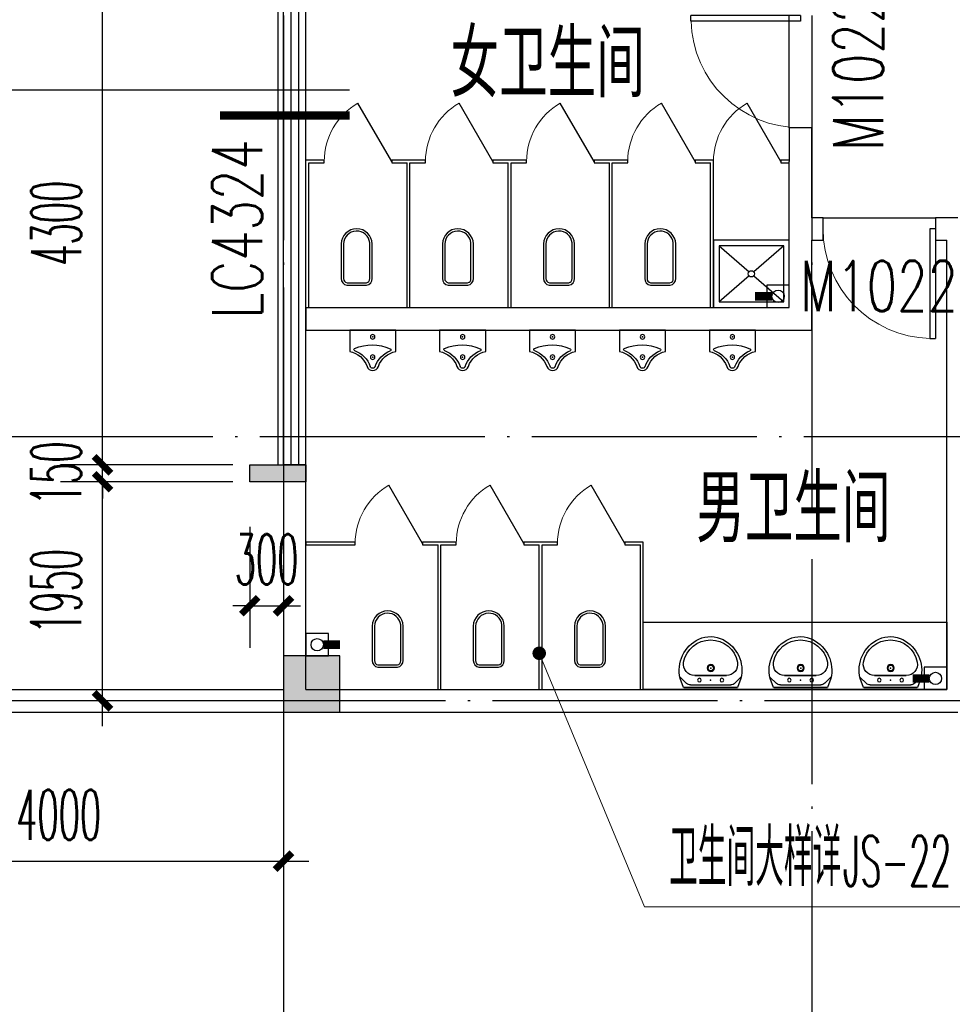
# Model space of a CAD drawing. Extents: x 1779708 to 7299578, y -1121471 to 88434.
# Tile 90 of 256: x 4329120 to 4337417, y -1050643 to -1041882. Entities that reach past the tile are written whole.
import ezdxf

# ---------------------------------------------------------------- set-up
doc = ezdxf.new("R2010")
doc.units = 0
doc.header["$LTSCALE"] = 1000
doc.header["$MEASUREMENT"] = 0
doc.linetypes.add('DASH', pattern=[0.35, 0.25, -0.1])
doc.linetypes.add('DOTE', pattern=[2.42, 2, -0.2, 0.02, -0.2])
doc.layers.get('0').update_dxf_attribs({"linetype": 'CONTINUOUS'})
doc.layers.get('Defpoints').update_dxf_attribs({"linetype": 'CONTINUOUS'})
for name, color, linetype in [('11111111111111111111111111111', 50, 'DASH'), ('DIM_IDEN', 3, 'CONTINUOUS'), ('DIM_污水', 3, 'CONTINUOUS'), ('DOTE', 1, 'DOTE'), ('LATRINE', 6, 'CONTINUOUS'), ('LVTRY', 6, 'CONTINUOUS'), ('P_PS_DIM', 1, 'CONTINUOUS'), ('PIPE-污水', 2, 'CONTINUOUS'), ('PUB_DIM', 3, 'CONTINUOUS'), ('PUB_TEXT', 7, 'CONTINUOUS'), ('SPACE', 7, 'CONTINUOUS'), ('WALL', 255, 'CONTINUOUS'), ('WINDOW', 2, 'CONTINUOUS'), ('WINDOW_TEXT', 7, 'CONTINUOUS'), ('可见线', 6, 'CONTINUOUS'), ('墙柱', 2, 'CONTINUOUS'), ('室外构件', 4, 'CONTINUOUS'), ('栏杆', 6, 'CONTINUOUS'), ('看线', 3, 'CONTINUOUS')]:
    doc.layers.add(name, color=color, linetype=linetype)
doc.layers.add('DIM_ELEV', color=3, linetype='CONTINUOUS', lineweight=13)
doc.styles.add('_TCH_DIM', font='SIMPLEX.shx', dxfattribs={"width": 0.7, "bigfont": 'GBCBIG.shx'})
doc.styles.add('_TCH_DIM_T3', font='SIMPLEX.shx', dxfattribs={"width": 0.494118, "bigfont": 'GBCBIG.shx'})
doc.styles.add('_TCH_SPACE', font='SIMPLEX', dxfattribs={"height": 5, "bigfont": 'GBCBIG'})
doc.styles.add('_TCH_WINDOW', font='SIMPLEX', dxfattribs={"height": 3.5, "bigfont": 'GBCBIG'})
doc.dimstyles.new('_TCH_ARCH&&150', dxfattribs={"dimtxt": 446.25, "dimasz": 150, "dimexe": 375, "dimexo": 450, "dimgap": 189.375, "dimtad": 1, "dimdec": 0, "dimzin": 0, "dimdsep": 46, "dimtxsty": '_TCH_DIM_T3', "dimblk": 'ARCHTICK', "dimcen": 0.09, "dimdle": 225, "dimclrt": 7, "dimazin": 2, "dimtfac": 1, "dimtdec": 0, "dimtix": 1, "dimtmove": 2, "dimatfit": 3, "dimfxl": 250, "dimtolj": 1, "dimtzin": 0, "dimarcsym": 0})

# ---------------------------------------------------------------- blocks, each defined once
blk = doc.blocks.new('A$C159220C3')
at = {"layer": 'DOTE'}
for p, q in [((17600, 149200), (17600, 7200)), ((22300, 149200), (22300, 7200)), ((36330, 24450), (7200, 24450)), ((86800, 22100), (7200, 22100))]:
    blk.add_line(p, q, dxfattribs=at)
blk = doc.blocks.new('a1')
at = {"layer": '11111111111111111111111111111'}
for p, q in [((59122, 49135.6), (59122, 48935.6)), ((59322, 49135.6), (59122, 49135.6)), ((59322, 48935.6), (59322, 49135.6)), ((59122, 48935.6), (59322, 48935.6))]:
    blk.add_line(p, q, dxfattribs=at)
blk = doc.blocks.new('$WINLIB2D$00000001')
at = {"color": 0}
for points in [[(-0.5, 0.5), (-0.5, -0.5)], [(-0.5, 0.5), (0.5, 0.5)], [(0.5, -0.5), (0.5, 0.5)], [(0.5, 0.1667), (-0.5, 0.1667)], [(0.5, -0.1667), (-0.5, -0.1667)], [(-0.5, -0.5), (0.5, -0.5)]]:
    blk.add_lwpolyline(points, dxfattribs=at)
blk = doc.blocks.new('_ArchTick')
at = {"color": 0, "linetype": 'ByBlock', "const_width": 0.4}
blk.add_lwpolyline([(-0.5, -0.5), (0.5, 0.5)], dxfattribs=at)
blk = doc.blocks.new('*D4949')
at = {"layer": 'Defpoints', "color": 0, "transparency": 16777216}
for p in [(4329857.2, -1045993.3), (4331467.1, -1045993.3), (4331467.1, -1047943.3)]:
    blk.add_point(p, dxfattribs=at)
at = {"layer": 'PUB_DIM', "color": 0, "lineweight": -2, "transparency": 16777216}
for p, q in [((4329857.2, -1048168.3), (4329857.2, -1045768.3)), ((4331017.1, -1045993.3), (4329482.2, -1045993.3)), ((4331017.1, -1047943.3), (4329482.2, -1047943.3))]:
    blk.add_line(p, q, dxfattribs=at)
at = {"layer": 'PUB_DIM', "color": 0, "lineweight": -2, "transparency": 16777216, "xscale": 150, "yscale": 150, "zscale": 150}
for p, rotation in [((4329857.2, -1045993.3), 90), ((4329857.2, -1047943.3), 270)]:
    blk.add_blockref('_ArchTick', p, dxfattribs=dict(at, rotation=rotation))
at = {"layer": 'PUB_DIM', "color": 7, "transparency": 16777216, "insert": (4329444.7, -1046968.3), "char_height": 446.25, "attachment_point": 5, "rotation": 90, "style": '_TCH_DIM_T3'}
blk.add_mtext('\\A1;1950', dxfattribs=at)
blk = doc.blocks.new('*D4950')
at = {"layer": 'Defpoints', "color": 0, "transparency": 16777216}
for p in [(4329857.2, -1045843.3), (4331467.1, -1045843.3), (4331467.1, -1045993.3)]:
    blk.add_point(p, dxfattribs=at)
at = {"layer": 'PUB_DIM', "color": 0, "lineweight": -2, "transparency": 16777216}
for p, q in [((4329857.2, -1045843.3), (4329857.2, -1045693.3)), ((4331017.1, -1045843.3), (4329482.2, -1045843.3)), ((4329857.2, -1045993.3), (4329857.2, -1045843.3)), ((4331017.1, -1045993.3), (4329482.2, -1045993.3)), ((4329857.2, -1045993.3), (4329857.2, -1046143.3))]:
    blk.add_line(p, q, dxfattribs=at)
at = {"layer": 'PUB_DIM', "color": 0, "lineweight": -2, "transparency": 16777216, "xscale": 150, "yscale": 150, "zscale": 150}
for p, rotation in [((4329857.2, -1045843.3), 270), ((4329857.2, -1045993.3), 90)]:
    blk.add_blockref('_ArchTick', p, dxfattribs=dict(at, rotation=rotation))
at = {"layer": 'PUB_DIM', "color": 7, "transparency": 16777216, "insert": (4329444.7, -1045918.3), "char_height": 446.25, "attachment_point": 5, "rotation": 90, "style": '_TCH_DIM_T3'}
blk.add_mtext('\\A1;150', dxfattribs=at)
blk = doc.blocks.new('*D4951')
at = {"layer": 'Defpoints', "color": 0, "transparency": 16777216}
for p in [(4329857.2, -1041543.3), (4331467.1, -1041543.3), (4331467.1, -1045843.3)]:
    blk.add_point(p, dxfattribs=at)
at = {"layer": 'PUB_DIM', "color": 0, "lineweight": -2, "transparency": 16777216}
for p, q in [((4329857.2, -1046068.3), (4329857.2, -1041318.3)), ((4331017.1, -1041543.3), (4329482.2, -1041543.3)), ((4331017.1, -1045843.3), (4329482.2, -1045843.3))]:
    blk.add_line(p, q, dxfattribs=at)
at = {"layer": 'PUB_DIM', "color": 0, "lineweight": -2, "transparency": 16777216, "xscale": 150, "yscale": 150, "zscale": 150}
for p, rotation in [((4329857.2, -1041543.3), 90), ((4329857.2, -1045843.3), 270)]:
    blk.add_blockref('_ArchTick', p, dxfattribs=dict(at, rotation=rotation))
at = {"layer": 'PUB_DIM', "color": 7, "transparency": 16777216, "insert": (4329444.7, -1043693.3), "char_height": 446.25, "attachment_point": 5, "rotation": 90, "style": '_TCH_DIM_T3'}
blk.add_mtext('\\A1;4300', dxfattribs=at)
blk = doc.blocks.new('$DorLib2D$00000001')
for p, q in [((0.45, 0.975), (0.5, 0.975)), ((0.45, 0), (0.45, 0.975)), ((0.5, 0), (0.5, 0.975)), ((0.5, 0), (0.45, 0))]:
    blk.add_line(p, q)
at = {"lineweight": 13}
blk.add_arc((0.475, 0), 0.975, 91.46928, 180, dxfattribs=at)
blk = doc.blocks.new('$TCHSYS$APDOOR2D')
blk.add_line((0.5, 0), (0, 0.866))
at = {"lineweight": 13}
blk.add_arc((0.5, 0), 1, 120, 180, dxfattribs=at)
blk = doc.blocks.new('$lvtry$00000178')
at = {"color": 0}
for p, q in [((-238.4, 0), (238.4, 0)), ((-214.1, -36.1), (-272.1, -90.6)), ((-179.8, -22.5), (180.1, -22.5)), ((215.7, -37.5), (268.3, -90.8)), ((-141.7, -105.2), (140.2, -105.2)), ((140.2, -105.2), (-141.7, -105.2))]:
    blk.add_line(p, q, dxfattribs=at)
blk.add_lwpolyline([(-103.6, -429.7, 0.224698), (110.4, -425.4, 0.348046), (268.9, -78.5), (239.5, 0), (-241.3, 0), (-270.7, -78.5, 0.356844)], format="xyb", close=True, dxfattribs=at)
for centre, radius in [((-100, -65), 16.3), ((100, -65), 16.3), ((1.4, -172.5), 31.6)]:
    blk.add_circle(centre, radius, dxfattribs=at)
at = {"color": 0, "lineweight": 13}
blk.add_circle((1.4, -172.5), 23, dxfattribs=at)
at = {"color": 0}
for centre, radius, start, end in [((-179.8, -72.5), 50, 90, 133.18096), ((180.1, -72.5), 50, 44.56072, 90), ((-141.7, -205.2), 100, 90, 190.56023), ((140.2, -205.2), 100, 349.43977, 90), ((-0.7, -179), 243.4, 190.56023, 349.43977)]:
    blk.add_arc(centre, radius, start, end, dxfattribs=at)
for p in [(0, -65), (1.4, -172.5)]:
    blk.add_point(p, dxfattribs=at)
blk = doc.blocks.new('$lvtry$00000224')
at = {"color": 0, "elevation": 0}
blk.add_lwpolyline([(-205, -190.7), (-205, 0), (205, 0), (205, -190.7, 0.268068), (50.8, -323.5, -0.317765), (0, -359.6, -0.317765), (-50.8, -323.5, 0.268068)], format="xyb", close=True, dxfattribs=at)
at = {"color": 0}
for centre in [(0, -60.4, 0), (0, -241.6, 0)]:
    blk.add_circle(centre, 20, dxfattribs=at)
for centre, radius, start, end in [((-152.2, -175, 0), 10, 114.10839, 248.1394), ((5.1, -526.4, 0), 395, 66.66751, 114.10839), ((157.6, -172.9, 0), 10, 290.49411, 66.66751), ((-242.8, -400.9, 0), 233.4, 19.26394, 68.1394), ((242.8, -400.9, 0), 233.4, 110.49411, 160.73606), ((0.2, -316, 0), 24, 199.26394, 269.49984), ((-0.2, -316, 0), 24, 270.50016, 340.73606)]:
    blk.add_arc(centre, radius, start, end, dxfattribs=at)
for p in [(0, -60.4, 0), (0, -241.6, 0)]:
    blk.add_point(p, dxfattribs=at)
blk = doc.blocks.new('*D5357')
at = {"layer": 'Defpoints', "color": 0, "transparency": 16777216}
for p in [(4327467.1, -1047943.3), (4331467.1, -1047943.3), (4331467.1, -1049369.6)]:
    blk.add_point(p, dxfattribs=at)
at = {"layer": 'PUB_DIM', "color": 0, "lineweight": -2, "transparency": 16777216}
for p, q in [((4327467.1, -1048393.3), (4327467.1, -1049744.6)), ((4331467.1, -1048393.3), (4331467.1, -1049744.6)), ((4327242.1, -1049369.6), (4331692.1, -1049369.6))]:
    blk.add_line(p, q, dxfattribs=at)
at = {"layer": 'PUB_DIM', "color": 0, "lineweight": -2, "transparency": 16777216, "xscale": 150, "yscale": 150, "zscale": 150, "rotation": 180}
blk.add_blockref('_ArchTick', (4327467.1, -1049369.6), dxfattribs=at)
at = {"layer": 'PUB_DIM', "color": 0, "lineweight": -2, "transparency": 16777216, "xscale": 150, "yscale": 150, "zscale": 150}
blk.add_blockref('_ArchTick', (4331467.1, -1049369.6), dxfattribs=at)
at = {"layer": 'PUB_DIM', "color": 7, "transparency": 16777216, "insert": (4329467.1, -1048957.1), "char_height": 446.25, "attachment_point": 5, "style": '_TCH_DIM_T3'}
blk.add_mtext('\\A1;4000', dxfattribs=at)
blk = doc.blocks.new('*D5412')
at = {"layer": 'Defpoints', "color": 0, "transparency": 16777216}
for p in [(4331167.1, -1045943.3), (4331467.1, -1045943.3), (4331467.1, -1047096.6)]:
    blk.add_point(p, dxfattribs=at)
at = {"layer": 'PUB_DIM', "color": 0, "lineweight": -2, "transparency": 16777216}
for p, q in [((4331167.1, -1046393.3), (4331167.1, -1047471.6)), ((4331467.1, -1046393.3), (4331467.1, -1047471.6)), ((4331167.1, -1047096.6), (4331017.1, -1047096.6)), ((4331167.1, -1047096.6), (4331467.1, -1047096.6)), ((4331467.1, -1047096.6), (4331617.1, -1047096.6))]:
    blk.add_line(p, q, dxfattribs=at)
at = {"layer": 'PUB_DIM', "color": 0, "lineweight": -2, "transparency": 16777216, "xscale": 150, "yscale": 150, "zscale": 150}
blk.add_blockref('_ArchTick', (4331167.1, -1047096.6), dxfattribs=at)
at = {"layer": 'PUB_DIM', "color": 0, "lineweight": -2, "transparency": 16777216, "xscale": 150, "yscale": 150, "zscale": 150, "rotation": 180}
blk.add_blockref('_ArchTick', (4331467.1, -1047096.6), dxfattribs=at)
at = {"layer": 'PUB_DIM', "color": 7, "transparency": 16777216, "insert": (4331317.1, -1046684.1), "char_height": 446.25, "attachment_point": 5, "style": '_TCH_DIM_T3'}
blk.add_mtext('\\A1;300', dxfattribs=at)
blk = doc.blocks.new('$plan$00001612')
for points in [[(135.1, 138), (442.4, 138, -0.388189), (501, 87.5), (501, -87.5, -0.388189), (442.4, -138), (135.1, -138, -0.97895)], [(443.1, -116.5), (125.4, -116.5, -0.936623), (135.3, 117.1), (442.8, 117.1, -0.381636), (480.2, 86.1), (480.2, -86.3, -0.399536)]]:
    blk.add_lwpolyline(points, format="xyb", close=True)
blk.add_lwpolyline([(195.5, 117.1, 0, 0, 0.440649), (185.5, 107.5, 0, 0, 0), (185.4, -105.9, 0, 0, 0.411645), (194.1, -115.5, 1.5, 1.5, 0)], format="xyseb")

msp = doc.modelspace()

# ---------------------------------------------------------------- hatches: boundary and pattern name
at = {"layer": 'WALL'}
msp.add_hatch(color=256, dxfattribs=at).paths.add_polyline_path([(4331167.1, -1045993.3), (4331167.1, -1045843.3), (4331667.1, -1045843.3), (4331667.1, -1045993.3)])
at = {"layer": '墙柱'}
h = msp.add_hatch(color=256, dxfattribs=at)
h.paths.add_polyline_path([(4323067.1, -1009843.3), (4324067.1, -1009843.3), (4324067.1, -1010343.3), (4323067.1, -1010343.3)])
h.paths.add_polyline_path([(4323067.1, -1016093.3), (4324067.1, -1016093.3), (4324067.1, -1016593.3), (4323067.1, -1016593.3)])
h.paths.add_polyline_path([(4323067.1, -1022643.3), (4324067.1, -1022643.3), (4324067.1, -1023143.3), (4323067.1, -1023143.3)])
h.paths.add_polyline_path([(4397967.1, -1051543.3), (4398667.1, -1051543.3), (4398667.1, -1051043.3), (4397967.1, -1051043.3)])
h.paths.add_polyline_path([(4347917.1, -1019143.3), (4348617.1, -1019143.3), (4348617.1, -1019643.3), (4347917.1, -1019643.3)])
h.paths.add_polyline_path([(4389917.1, -1051543.3), (4390617.1, -1051543.3), (4390617.1, -1051043.3), (4389917.1, -1051043.3)])
h.paths.add_polyline_path([(4347917.1, -1051543.3), (4348617.1, -1051543.3), (4348617.1, -1051043.3), (4347917.1, -1051043.3)])
h.paths.add_polyline_path([(4323567.1, -1028493.3), (4324067.1, -1028493.3), (4324067.1, -1028993.3), (4323567.1, -1028993.3)])
h.paths.add_polyline_path([(4350197.1, -1045743.3), (4350197.1, -1045443.3), (4349297.1, -1045443.3), (4349297.1, -1045743.3)])
h.paths.add_polyline_path([(4377567.1, -1060843.3), (4378067.1, -1060843.3), (4378067.1, -1060343.3), (4377567.1, -1060343.3)])
h.paths.add_polyline_path([(4339667.1, -1009843.3), (4340167.1, -1009843.3), (4340167.1, -1010343.3), (4339667.1, -1010343.3)])
h.paths.add_polyline_path([(4347967.1, -1009843.3), (4348567.1, -1009843.3), (4348567.1, -1010343.3), (4347967.1, -1010343.3)])
h.paths.add_polyline_path([(4365067.1, -1019043.3), (4365667.1, -1019043.3), (4365667.1, -1019643.3), (4365067.1, -1019643.3)])
h.paths.add_polyline_path([(4381567.1, -1027843.3), (4382167.1, -1027843.3), (4382167.1, -1028443.3), (4381567.1, -1028443.3)])
h.paths.add_polyline_path([(4336067.1, -1015993.3), (4336567.1, -1015993.3), (4336567.1, -1016693.3), (4336067.1, -1016693.3)])
h.paths.add_polyline_path([(4389767.1, -1023743.3), (4390267.1, -1023743.3), (4390267.1, -1024243.3), (4389767.1, -1024243.3)])
h.paths.add_polyline_path([(4339567.1, -1048043.3), (4340167.1, -1048043.3), (4340167.1, -1047543.3), (4339567.1, -1047543.3)])
h.paths.add_polyline_path([(4343767.1, -1041443.3), (4344267.1, -1041443.3), (4344267.1, -1040943.3), (4343767.1, -1040943.3)])
h.paths.add_polyline_path([(4343767.1, -1034843.3), (4344267.1, -1034843.3), (4344267.1, -1034343.3), (4343767.1, -1034343.3)])
h.paths.add_polyline_path([(4336067.1, -1029093.3), (4336567.1, -1029093.3), (4336567.1, -1028393.3), (4336067.1, -1028393.3)])
h.paths.add_polyline_path([(4343767.1, -1022643.3), (4344267.1, -1022643.3), (4344267.1, -1023143.3), (4343767.1, -1023143.3)])
h.paths.add_polyline_path([(4336067.1, -1009843.3), (4336567.1, -1009843.3), (4336567.1, -1010343.3), (4336067.1, -1010343.3)])
h.paths.add_polyline_path([(4377967.1, -1036343.3), (4377467.1, -1036343.3), (4377467.1, -1035843.3), (4377967.1, -1035843.3)])
h.paths.add_polyline_path([(4397967.1, -1019143.3), (4398667.1, -1019143.3), (4398667.1, -1019643.3), (4397967.1, -1019643.3)])
h.paths.add_polyline_path([(4331467.1, -1048043.3), (4331967.1, -1048043.3), (4331967.1, -1047543.3), (4331467.1, -1047543.3)])
h.paths.add_polyline_path([(4389917.1, -1036443.3), (4390617.1, -1036443.3), (4390617.1, -1035843.3), (4389917.1, -1035843.3)])
h.paths.add_polyline_path([(4397967.1, -1035843.3), (4398667.1, -1035843.3), (4398667.1, -1036443.3), (4397967.1, -1036443.3)])
h.paths.add_polyline_path([(4381567.1, -1035843.3), (4382167.1, -1035843.3), (4382167.1, -1036443.3), (4381567.1, -1036443.3)])
h.paths.add_polyline_path([(4389767.1, -1027943.3), (4390267.1, -1027943.3), (4390267.1, -1028443.3), (4389767.1, -1028443.3)])
h.paths.add_polyline_path([(4377467.1, -1027943.3), (4377967.1, -1027943.3), (4377967.1, -1028443.3), (4377467.1, -1028443.3)])
h.paths.add_polyline_path([(4373217.1, -1048043.3), (4373717.1, -1048043.3), (4373717.1, -1047543.3), (4373217.1, -1047543.3)])
h.paths.add_polyline_path([(4369267.1, -1009843.3), (4369767.1, -1009843.3), (4369767.1, -1010343.3), (4369267.1, -1010343.3)])
h.paths.add_polyline_path([(4365567.1, -1022643.3), (4365067.1, -1022643.3), (4365067.1, -1023143.3), (4365567.1, -1023143.3)])
h.paths.add_polyline_path([(4365567.1, -1009843.3), (4365067.1, -1009843.3), (4365067.1, -1010343.3), (4365567.1, -1010343.3)])
h.paths.add_polyline_path([(4347967.1, -1022643.3), (4348467.1, -1022643.3), (4348467.1, -1023143.3), (4347967.1, -1023143.3)])
h.paths.add_polyline_path([(4343767.1, -1028993.3), (4344267.1, -1028993.3), (4344267.1, -1028493.3), (4343767.1, -1028493.3)])
h.paths.add_polyline_path([(4336067.1, -1023343.3), (4336567.1, -1023343.3), (4336567.1, -1022643.3), (4336067.1, -1022643.3)])
h.paths.add_polyline_path([(4339567.1, -1034843.3), (4340167.1, -1034843.3), (4340167.1, -1034343.3), (4339567.1, -1034343.3)])
h.paths.add_polyline_path([(4331167.1, -1034843.3), (4331767.1, -1034843.3), (4331767.1, -1034343.3), (4331167.1, -1034343.3)])
h.paths.add_polyline_path([(4323067.1, -1034843.3), (4324067.1, -1034843.3), (4324067.1, -1034343.3), (4323067.1, -1034343.3)])
h.paths.add_polyline_path([(4339567.1, -1041543.3), (4340167.1, -1041543.3), (4340167.1, -1040943.3), (4339567.1, -1040943.3)])
h.paths.add_polyline_path([(4331467.1, -1041543.3), (4331967.1, -1041543.3), (4331967.1, -1040943.3), (4331467.1, -1040943.3)])
h.paths.add_polyline_path([(4397967.1, -1022343.3), (4398667.1, -1022343.3), (4398667.1, -1022843.3), (4397967.1, -1022843.3)])
h.paths.add_polyline_path([(4398167.1, -1009843.3), (4398667.1, -1009843.3), (4398667.1, -1010343.3), (4398167.1, -1010343.3)])
h.paths.add_polyline_path([(4389917.1, -1018943.3), (4390617.1, -1018943.3), (4390617.1, -1019643.3), (4389917.1, -1019643.3)])
h.paths.add_polyline_path([(4389867.1, -1009843.3), (4390667.1, -1009843.3), (4390667.1, -1010343.3), (4389867.1, -1010343.3)])
h.paths.add_polyline_path([(4381517.1, -1018943.3), (4382217.1, -1018943.3), (4382217.1, -1019643.3), (4381517.1, -1019643.3)])
h.paths.add_polyline_path([(4381567.1, -1009843.3), (4382167.1, -1009843.3), (4382167.1, -1010343.3), (4381567.1, -1010343.3)])
h.paths.add_polyline_path([(4373217.1, -1022643.3), (4373717.1, -1022643.3), (4373717.1, -1023143.3), (4373217.1, -1023143.3)])
h.paths.add_polyline_path([(4373117.1, -1019143.3), (4373817.1, -1019143.3), (4373817.1, -1019643.3), (4373117.1, -1019643.3)])
h.paths.add_polyline_path([(4373217.1, -1009843.3), (4373717.1, -1009843.3), (4373717.1, -1010343.3), (4373217.1, -1010343.3)])
h.paths.add_polyline_path([(4356167.1, -1022643.3), (4356667.1, -1022643.3), (4356667.1, -1023143.3), (4356167.1, -1023143.3)])
h.paths.add_polyline_path([(4356067.1, -1019043.3), (4356667.1, -1019043.3), (4356667.1, -1019643.3), (4356067.1, -1019643.3)])
h.paths.add_polyline_path([(4339567.1, -1019043.3), (4340167.1, -1019043.3), (4340167.1, -1019643.3), (4339567.1, -1019643.3)])
h.paths.add_polyline_path([(4356167.1, -1009843.3), (4356667.1, -1009843.3), (4356667.1, -1010343.3), (4356167.1, -1010343.3)])
h.paths.add_polyline_path([(4389917.1, -1048043.3), (4390617.1, -1048043.3), (4390617.1, -1047443.3), (4389917.1, -1047443.3)])
h.paths.add_polyline_path([(4397967.1, -1060843.3), (4398667.1, -1060843.3), (4398667.1, -1060343.3), (4397967.1, -1060343.3)])
h.paths.add_polyline_path([(4389967.1, -1060843.3), (4390567.1, -1060843.3), (4390567.1, -1060343.3), (4389967.1, -1060343.3)])
h.paths.add_polyline_path([(4381567.1, -1048043.3), (4382167.1, -1048043.3), (4382167.1, -1047443.3), (4381567.1, -1047443.3)])
h.paths.add_polyline_path([(4381517.1, -1051543.3), (4382217.1, -1051543.3), (4382217.1, -1051043.3), (4381517.1, -1051043.3)])
h.paths.add_polyline_path([(4381617.1, -1060843.3), (4382117.1, -1060843.3), (4382117.1, -1060343.3), (4381617.1, -1060343.3)])
h.paths.add_polyline_path([(4373167.1, -1051643.3), (4373767.1, -1051643.3), (4373767.1, -1051043.3), (4373167.1, -1051043.3)])
h.paths.add_polyline_path([(4373167.1, -1060843.3), (4373767.1, -1060843.3), (4373767.1, -1060343.3), (4373167.1, -1060343.3)])
h.paths.add_polyline_path([(4365067.1, -1048043.3), (4365567.1, -1048043.3), (4365567.1, -1047543.3), (4365067.1, -1047543.3)])
h.paths.add_polyline_path([(4365067.1, -1051643.3), (4365667.1, -1051643.3), (4365667.1, -1051043.3), (4365067.1, -1051043.3)])
h.paths.add_polyline_path([(4356167.1, -1048043.3), (4356667.1, -1048043.3), (4356667.1, -1047543.3), (4356167.1, -1047543.3)])
h.paths.add_polyline_path([(4348127.1, -1048043.3), (4348727.1, -1048043.3), (4348727.1, -1047643.3), (4348127.1, -1047643.3)])
h.paths.add_polyline_path([(4356067.1, -1051643.3), (4356667.1, -1051643.3), (4356667.1, -1051043.3), (4356067.1, -1051043.3)])
h.paths.add_polyline_path([(4323067.1, -1048343.3), (4323767.1, -1048343.3), (4323767.1, -1047843.3), (4323067.1, -1047843.3)])
h.paths.add_polyline_path([(4323067.1, -1051543.3), (4323767.1, -1051543.3), (4323767.1, -1051043.3), (4323067.1, -1051043.3)])
h.paths.add_polyline_path([(4331117.1, -1051543.3), (4331817.1, -1051543.3), (4331817.1, -1051043.3), (4331117.1, -1051043.3)])
h.paths.add_polyline_path([(4339567.1, -1051643.3), (4340167.1, -1051643.3), (4340167.1, -1051043.3), (4339567.1, -1051043.3)])
h.paths.add_polyline_path([(4365067.1, -1060843.3), (4365567.1, -1060843.3), (4365567.1, -1060343.3), (4365067.1, -1060343.3)])
h.paths.add_polyline_path([(4356167.1, -1060843.3), (4356667.1, -1060843.3), (4356667.1, -1060343.3), (4356167.1, -1060343.3)])
h.paths.add_polyline_path([(4347967.1, -1060843.3), (4348567.1, -1060843.3), (4348567.1, -1060343.3), (4347967.1, -1060343.3)])
h.paths.add_polyline_path([(4339567.1, -1060843.3), (4340167.1, -1060843.3), (4340167.1, -1060343.3), (4339567.1, -1060343.3)])
h.paths.add_polyline_path([(4331117.1, -1060843.3), (4331817.1, -1060843.3), (4331817.1, -1060343.3), (4331117.1, -1060343.3)])
h.paths.add_polyline_path([(4323067.1, -1060843.3), (4323567.1, -1060843.3), (4323567.1, -1060343.3), (4323067.1, -1060343.3)])
h.paths.add_polyline_path([(4397967.1, -1048043.3), (4398667.1, -1048043.3), (4398667.1, -1047443.3), (4397967.1, -1047443.3)])
h.paths.add_polyline_path([(4323067.1, -973843.3), (4324067.1, -973843.3), (4324067.1, -973343.3), (4323067.1, -973343.3)])
h.paths.add_polyline_path([(4323067.1, -967593.3), (4324067.1, -967593.3), (4324067.1, -967093.3), (4323067.1, -967093.3)])
h.paths.add_polyline_path([(4323067.1, -961043.3), (4324067.1, -961043.3), (4324067.1, -960543.3), (4323067.1, -960543.3)])
h.paths.add_polyline_path([(4397967.1, -932143.3), (4398667.1, -932143.3), (4398667.1, -932643.3), (4397967.1, -932643.3)])
h.paths.add_polyline_path([(4347917.1, -964543.3), (4348617.1, -964543.3), (4348617.1, -964043.3), (4347917.1, -964043.3)])
h.paths.add_polyline_path([(4389917.1, -932143.3), (4390617.1, -932143.3), (4390617.1, -932643.3), (4389917.1, -932643.3)])
h.paths.add_polyline_path([(4347917.1, -932143.3), (4348617.1, -932143.3), (4348617.1, -932643.3), (4347917.1, -932643.3)])
h.paths.add_polyline_path([(4323567.1, -955193.3), (4324067.1, -955193.3), (4324067.1, -954693.3), (4323567.1, -954693.3)])
h.paths.add_polyline_path([(4350197.1, -937943.3), (4350197.1, -938243.3), (4349297.1, -938243.3), (4349297.1, -937943.3)])
h.paths.add_polyline_path([(4377567.1, -922843.3), (4378067.1, -922843.3), (4378067.1, -923343.3), (4377567.1, -923343.3)])
h.paths.add_polyline_path([(4339667.1, -973843.3), (4340167.1, -973843.3), (4340167.1, -973343.3), (4339667.1, -973343.3)])
h.paths.add_polyline_path([(4347967.1, -973843.3), (4348567.1, -973843.3), (4348567.1, -973343.3), (4347967.1, -973343.3)])
h.paths.add_polyline_path([(4365067.1, -964643.3), (4365667.1, -964643.3), (4365667.1, -964043.3), (4365067.1, -964043.3)])
h.paths.add_polyline_path([(4381567.1, -955843.3), (4382167.1, -955843.3), (4382167.1, -955243.3), (4381567.1, -955243.3)])
h.paths.add_polyline_path([(4336067.1, -967693.3), (4336567.1, -967693.3), (4336567.1, -966993.3), (4336067.1, -966993.3)])
h.paths.add_polyline_path([(4389767.1, -959943.3), (4390267.1, -959943.3), (4390267.1, -959443.3), (4389767.1, -959443.3)])
h.paths.add_polyline_path([(4339567.1, -935643.3), (4340167.1, -935643.3), (4340167.1, -936143.3), (4339567.1, -936143.3)])
h.paths.add_polyline_path([(4343767.1, -942243.3), (4344267.1, -942243.3), (4344267.1, -942743.3), (4343767.1, -942743.3)])
h.paths.add_polyline_path([(4343767.1, -948843.3), (4344267.1, -948843.3), (4344267.1, -949343.3), (4343767.1, -949343.3)])
h.paths.add_polyline_path([(4336067.1, -954593.3), (4336567.1, -954593.3), (4336567.1, -955293.3), (4336067.1, -955293.3)])
h.paths.add_polyline_path([(4343767.1, -961043.3), (4344267.1, -961043.3), (4344267.1, -960543.3), (4343767.1, -960543.3)])
h.paths.add_polyline_path([(4336067.1, -973843.3), (4336567.1, -973843.3), (4336567.1, -973343.3), (4336067.1, -973343.3)])
h.paths.add_polyline_path([(4377967.1, -947343.3), (4377467.1, -947343.3), (4377467.1, -947843.3), (4377967.1, -947843.3)])
h.paths.add_polyline_path([(4397967.1, -964543.3), (4398667.1, -964543.3), (4398667.1, -964043.3), (4397967.1, -964043.3)])
h.paths.add_polyline_path([(4331467.1, -935643.3), (4331967.1, -935643.3), (4331967.1, -936143.3), (4331467.1, -936143.3)])
h.paths.add_polyline_path([(4389917.1, -947243.3), (4390617.1, -947243.3), (4390617.1, -947843.3), (4389917.1, -947843.3)])
h.paths.add_polyline_path([(4397967.1, -947843.3), (4398667.1, -947843.3), (4398667.1, -947243.3), (4397967.1, -947243.3)])
h.paths.add_polyline_path([(4381567.1, -947843.3), (4382167.1, -947843.3), (4382167.1, -947243.3), (4381567.1, -947243.3)])
h.paths.add_polyline_path([(4389767.1, -955743.3), (4390267.1, -955743.3), (4390267.1, -955243.3), (4389767.1, -955243.3)])
h.paths.add_polyline_path([(4377467.1, -955743.3), (4377967.1, -955743.3), (4377967.1, -955243.3), (4377467.1, -955243.3)])
h.paths.add_polyline_path([(4373217.1, -935643.3), (4373717.1, -935643.3), (4373717.1, -936143.3), (4373217.1, -936143.3)])
h.paths.add_polyline_path([(4369267.1, -973843.3), (4369767.1, -973843.3), (4369767.1, -973343.3), (4369267.1, -973343.3)])
h.paths.add_polyline_path([(4365567.1, -961043.3), (4365067.1, -961043.3), (4365067.1, -960543.3), (4365567.1, -960543.3)])
h.paths.add_polyline_path([(4365567.1, -973843.3), (4365067.1, -973843.3), (4365067.1, -973343.3), (4365567.1, -973343.3)])
h.paths.add_polyline_path([(4347967.1, -961043.3), (4348467.1, -961043.3), (4348467.1, -960543.3), (4347967.1, -960543.3)])
h.paths.add_polyline_path([(4343767.1, -954693.3), (4344267.1, -954693.3), (4344267.1, -955193.3), (4343767.1, -955193.3)])
h.paths.add_polyline_path([(4336067.1, -960343.3), (4336567.1, -960343.3), (4336567.1, -961043.3), (4336067.1, -961043.3)])
h.paths.add_polyline_path([(4339567.1, -948843.3), (4340167.1, -948843.3), (4340167.1, -949343.3), (4339567.1, -949343.3)])
h.paths.add_polyline_path([(4331167.1, -948843.3), (4331767.1, -948843.3), (4331767.1, -949343.3), (4331167.1, -949343.3)])
h.paths.add_polyline_path([(4323067.1, -948843.3), (4324067.1, -948843.3), (4324067.1, -949343.3), (4323067.1, -949343.3)])
h.paths.add_polyline_path([(4339567.1, -942143.3), (4340167.1, -942143.3), (4340167.1, -942743.3), (4339567.1, -942743.3)])
h.paths.add_polyline_path([(4331467.1, -942143.3), (4331967.1, -942143.3), (4331967.1, -942743.3), (4331467.1, -942743.3)])
h.paths.add_polyline_path([(4397967.1, -961343.3), (4398667.1, -961343.3), (4398667.1, -960843.3), (4397967.1, -960843.3)])
h.paths.add_polyline_path([(4398167.1, -973843.3), (4398667.1, -973843.3), (4398667.1, -973343.3), (4398167.1, -973343.3)])
h.paths.add_polyline_path([(4389917.1, -964743.3), (4390617.1, -964743.3), (4390617.1, -964043.3), (4389917.1, -964043.3)])
h.paths.add_polyline_path([(4389867.1, -973843.3), (4390667.1, -973843.3), (4390667.1, -973343.3), (4389867.1, -973343.3)])
h.paths.add_polyline_path([(4381517.1, -964743.3), (4382217.1, -964743.3), (4382217.1, -964043.3), (4381517.1, -964043.3)])
h.paths.add_polyline_path([(4381567.1, -973843.3), (4382167.1, -973843.3), (4382167.1, -973343.3), (4381567.1, -973343.3)])
h.paths.add_polyline_path([(4373217.1, -961043.3), (4373717.1, -961043.3), (4373717.1, -960543.3), (4373217.1, -960543.3)])
h.paths.add_polyline_path([(4373117.1, -964543.3), (4373817.1, -964543.3), (4373817.1, -964043.3), (4373117.1, -964043.3)])
h.paths.add_polyline_path([(4373217.1, -973843.3), (4373717.1, -973843.3), (4373717.1, -973343.3), (4373217.1, -973343.3)])
h.paths.add_polyline_path([(4356167.1, -961043.3), (4356667.1, -961043.3), (4356667.1, -960543.3), (4356167.1, -960543.3)])
h.paths.add_polyline_path([(4356067.1, -964643.3), (4356667.1, -964643.3), (4356667.1, -964043.3), (4356067.1, -964043.3)])
h.paths.add_polyline_path([(4339567.1, -964643.3), (4340167.1, -964643.3), (4340167.1, -964043.3), (4339567.1, -964043.3)])
h.paths.add_polyline_path([(4356167.1, -973843.3), (4356667.1, -973843.3), (4356667.1, -973343.3), (4356167.1, -973343.3)])
h.paths.add_polyline_path([(4389917.1, -935643.3), (4390617.1, -935643.3), (4390617.1, -936243.3), (4389917.1, -936243.3)])
h.paths.add_polyline_path([(4397967.1, -922843.3), (4398667.1, -922843.3), (4398667.1, -923343.3), (4397967.1, -923343.3)])
h.paths.add_polyline_path([(4389967.1, -922843.3), (4390567.1, -922843.3), (4390567.1, -923343.3), (4389967.1, -923343.3)])
h.paths.add_polyline_path([(4381567.1, -935643.3), (4382167.1, -935643.3), (4382167.1, -936243.3), (4381567.1, -936243.3)])
h.paths.add_polyline_path([(4381517.1, -932143.3), (4382217.1, -932143.3), (4382217.1, -932643.3), (4381517.1, -932643.3)])
h.paths.add_polyline_path([(4381617.1, -922843.3), (4382117.1, -922843.3), (4382117.1, -923343.3), (4381617.1, -923343.3)])
h.paths.add_polyline_path([(4373167.1, -932043.3), (4373767.1, -932043.3), (4373767.1, -932643.3), (4373167.1, -932643.3)])
h.paths.add_polyline_path([(4373167.1, -922843.3), (4373767.1, -922843.3), (4373767.1, -923343.3), (4373167.1, -923343.3)])
h.paths.add_polyline_path([(4365067.1, -935643.3), (4365567.1, -935643.3), (4365567.1, -936143.3), (4365067.1, -936143.3)])
h.paths.add_polyline_path([(4365067.1, -932043.3), (4365667.1, -932043.3), (4365667.1, -932643.3), (4365067.1, -932643.3)])
h.paths.add_polyline_path([(4356167.1, -935643.3), (4356667.1, -935643.3), (4356667.1, -936143.3), (4356167.1, -936143.3)])
h.paths.add_polyline_path([(4348127.1, -935643.3), (4348727.1, -935643.3), (4348727.1, -936043.3), (4348127.1, -936043.3)])
h.paths.add_polyline_path([(4356067.1, -932043.3), (4356667.1, -932043.3), (4356667.1, -932643.3), (4356067.1, -932643.3)])
h.paths.add_polyline_path([(4323067.1, -935343.3), (4323767.1, -935343.3), (4323767.1, -935843.3), (4323067.1, -935843.3)])
h.paths.add_polyline_path([(4323067.1, -932143.3), (4323767.1, -932143.3), (4323767.1, -932643.3), (4323067.1, -932643.3)])
h.paths.add_polyline_path([(4331117.1, -932143.3), (4331817.1, -932143.3), (4331817.1, -932643.3), (4331117.1, -932643.3)])
h.paths.add_polyline_path([(4339567.1, -932043.3), (4340167.1, -932043.3), (4340167.1, -932643.3), (4339567.1, -932643.3)])
h.paths.add_polyline_path([(4365067.1, -922843.3), (4365567.1, -922843.3), (4365567.1, -923343.3), (4365067.1, -923343.3)])
h.paths.add_polyline_path([(4356167.1, -922843.3), (4356667.1, -922843.3), (4356667.1, -923343.3), (4356167.1, -923343.3)])
h.paths.add_polyline_path([(4347967.1, -922843.3), (4348567.1, -922843.3), (4348567.1, -923343.3), (4347967.1, -923343.3)])
h.paths.add_polyline_path([(4339567.1, -922843.3), (4340167.1, -922843.3), (4340167.1, -923343.3), (4339567.1, -923343.3)])
h.paths.add_polyline_path([(4331117.1, -922843.3), (4331817.1, -922843.3), (4331817.1, -923343.3), (4331117.1, -923343.3)])
h.paths.add_polyline_path([(4323067.1, -922843.3), (4323567.1, -922843.3), (4323567.1, -923343.3), (4323067.1, -923343.3)])
h.paths.add_polyline_path([(4397967.1, -935643.3), (4398667.1, -935643.3), (4398667.1, -936243.3), (4397967.1, -936243.3)])

# ---------------------------------------------------------------- linework, layer by layer
at = {"layer": 'DIM_ELEV'}
for p, q in [((4333742.1, -1047519.6), (4334677.8, -1049776.9)), ((4334677.8, -1049776.9), (4337611.7, -1049776.9))]:
    msp.add_line(p, q, dxfattribs=at)
at = {"layer": 'DIM_ELEV', "const_width": 60}
msp.add_lwpolyline([(4333730.6, -1047491.9, 1), (4333753.6, -1047547.4, 1)], format="xyb", close=True, dxfattribs=at)
at = {"layer": 'DIM_IDEN'}
msp.add_line((4332055.1, -1042509.5), (4315694, -1042509.5), dxfattribs=at)
at = {"layer": 'DIM_IDEN', "const_width": 75}
msp.add_lwpolyline([(4332055.1, -1042734.5), (4330902.4, -1042734.5)], dxfattribs=at)
at = {"layer": 'DIM_污水', "color": 2}
for centre in [(4335867.1, -1044343.3), (4335867.1, -1044343.3), (4331767.1, -1047443.3), (4337267.1, -1047743.3)]:
    msp.add_circle(centre, 55, dxfattribs=at)
at = {"layer": 'LATRINE'}
for p, q in [((4331829.6, -1043130.8), (4331667.1, -1043130.8)), ((4331667.1, -1044443.3), (4331667.1, -1043130.8)), ((4331692.1, -1043155.8), (4331829.6, -1043155.8)), ((4331692.1, -1044443.3), (4331692.1, -1043155.8)), ((4331829.6, -1043155.8), (4331829.6, -1043130.8)), ((4332579.6, -1043130.8), (4332429.6, -1043130.8)), ((4332429.6, -1043130.8), (4332429.6, -1043155.8)), ((4332429.6, -1043155.8), (4332567.1, -1043155.8)), ((4332567.1, -1044443.3), (4332567.1, -1043155.8)), ((4332729.6, -1043130.8), (4332579.6, -1043130.8)), ((4332592.1, -1044443.3), (4332592.1, -1043155.8)), ((4332592.1, -1043155.8), (4332729.6, -1043155.8)), ((4332729.6, -1043155.8), (4332729.6, -1043130.8)), ((4333479.6, -1043130.8), (4333329.6, -1043130.8)), ((4333329.6, -1043130.8), (4333329.6, -1043155.8)), ((4333329.6, -1043155.8), (4333467.1, -1043155.8)), ((4333467.1, -1044443.3), (4333467.1, -1043155.8)), ((4333629.6, -1043130.8), (4333479.6, -1043130.8)), ((4333492.1, -1044443.3), (4333492.1, -1043155.8)), ((4333492.1, -1043155.8), (4333629.6, -1043155.8)), ((4333629.6, -1043155.8), (4333629.6, -1043130.8)), ((4334379.6, -1043130.8), (4334229.6, -1043130.8)), ((4334229.6, -1043130.8), (4334229.6, -1043155.8)), ((4334229.6, -1043155.8), (4334367.1, -1043155.8)), ((4334367.1, -1044443.3), (4334367.1, -1043155.8)), ((4334529.6, -1043130.8), (4334379.6, -1043130.8)), ((4334392.1, -1044443.3), (4334392.1, -1043155.8)), ((4334392.1, -1043155.8), (4334529.6, -1043155.8)), ((4334529.6, -1043155.8), (4334529.6, -1043130.8)), ((4335279.6, -1043130.8), (4335129.6, -1043130.8)), ((4335129.6, -1043130.8), (4335129.6, -1043155.8)), ((4335129.6, -1043155.8), (4335267.1, -1043155.8)), ((4335267.1, -1044443.3), (4335267.1, -1043155.8)), ((4335292.1, -1043130.8), (4335279.6, -1043130.8)), ((4335292.1, -1043155.8), (4335292.1, -1043130.8)), ((4335292.1, -1044443.3), (4335292.1, -1043155.8)), ((4335967.1, -1043130.8), (4335892.1, -1043130.8)), ((4335892.1, -1043130.8), (4335892.1, -1043155.8)), ((4335892.1, -1043155.8), (4335967.1, -1043155.8)), ((4331667.1, -1044443.3), (4331692.1, -1044443.3)), ((4332567.1, -1044443.3), (4332592.1, -1044443.3)), ((4333467.1, -1044443.3), (4333492.1, -1044443.3)), ((4334367.1, -1044443.3), (4334392.1, -1044443.3)), ((4335267.1, -1044443.3), (4335292.1, -1044443.3)), ((4332104.6, -1046530.8), (4331667.1, -1046530.8)), ((4331667.1, -1046530.8), (4331667.1, -1046555.8)), ((4331667.1, -1046555.8), (4332104.6, -1046555.8)), ((4332104.6, -1046555.8), (4332104.6, -1046530.8)), ((4332854.6, -1046530.8), (4332704.6, -1046530.8)), ((4332704.6, -1046530.8), (4332704.6, -1046555.8)), ((4332704.6, -1046555.8), (4332842.1, -1046555.8)), ((4332842.1, -1047843.3), (4332842.1, -1046555.8)), ((4333004.6, -1046530.8), (4332854.6, -1046530.8)), ((4332867.1, -1047843.3), (4332867.1, -1046555.8)), ((4332867.1, -1046555.8), (4333004.6, -1046555.8)), ((4333004.6, -1046555.8), (4333004.6, -1046530.8)), ((4333754.6, -1046530.8), (4333604.6, -1046530.8)), ((4333604.6, -1046530.8), (4333604.6, -1046555.8)), ((4333604.6, -1046555.8), (4333742.1, -1046555.8)), ((4333742.1, -1047843.3), (4333742.1, -1046555.8)), ((4333904.6, -1046530.8), (4333754.6, -1046530.8)), ((4333767.1, -1047843.3), (4333767.1, -1046555.8)), ((4333767.1, -1046555.8), (4333904.6, -1046555.8)), ((4333904.6, -1046555.8), (4333904.6, -1046530.8)), ((4334667.1, -1046530.8), (4334504.6, -1046530.8)), ((4334504.6, -1046530.8), (4334504.6, -1046555.8)), ((4334504.6, -1046555.8), (4334642.1, -1046555.8)), ((4334642.1, -1047843.3), (4334642.1, -1046555.8)), ((4334667.1, -1047843.3), (4334667.1, -1046530.8)), ((4332842.1, -1047843.3), (4332867.1, -1047843.3)), ((4333742.1, -1047843.3), (4333767.1, -1047843.3)), ((4334642.1, -1047843.3), (4334667.1, -1047843.3))]:
    msp.add_line(p, q, dxfattribs=at)
at = {"layer": 'LVTRY'}
msp.add_lwpolyline([(4337367.1, -1047843.3), (4334667.1, -1047843.3), (4334667.1, -1047243.3), (4337367.1, -1047243.3), (4337367.1, -1047843.3)], dxfattribs=at)
at = {"layer": 'PIPE-污水', "const_width": 75}
for points in [[(4335812.1, -1044343.3), (4335663, -1044343.3)], [(4331822.1, -1047443.3), (4331971.2, -1047443.3)], [(4337212.1, -1047743.3), (4337063, -1047743.3)]]:
    msp.add_lwpolyline(points, dxfattribs=at)
at = {"layer": 'WALL'}
for p, q in [((4336167.1, -1042843.3), (4335967.1, -1042843.3)), ((4335967.1, -1042843.3), (4335967.1, -1043143.3)), ((4336167.1, -1043143.3), (4336167.1, -1042843.3)), ((4335967.1, -1043743.3), (4335967.1, -1043143.3)), ((4336167.1, -1043643.3), (4336167.1, -1043143.3)), ((4336267.1, -1043643.3), (4336167.1, -1043643.3)), ((4336267.1, -1043843.3), (4336267.1, -1043643.3)), ((4337467.1, -1043643.3), (4337267.1, -1043643.3)), ((4337267.1, -1043643.3), (4337267.1, -1043843.3)), ((4335967.1, -1044443.3), (4335967.1, -1043743.3)), ((4336167.1, -1043843.3), (4336267.1, -1043843.3)), ((4336167.1, -1044643.3), (4336167.1, -1043843.3)), ((4337267.1, -1043843.3), (4337367.1, -1043843.3)), ((4337367.1, -1046043.3), (4337367.1, -1043843.3)), ((4331667.1, -1044443.3), (4335967.1, -1044443.3)), ((4331667.1, -1044443.3), (4331667.1, -1044643.3)), ((4331667.1, -1044643.3), (4336167.1, -1044643.3)), ((4331667.1, -1045843.3), (4331467.1, -1045843.3)), ((4331467.1, -1045843.3), (4331467.1, -1048043.3)), ((4331667.1, -1047843.3), (4331667.1, -1045843.3)), ((4337367.1, -1047843.3), (4337367.1, -1046043.3)), ((4331667.1, -1047843.3), (4337367.1, -1047843.3)), ((4331467.1, -1048043.3), (4337467.1, -1048043.3))]:
    msp.add_line(p, q, dxfattribs=at)
msp.add_lwpolyline([(4331167.1, -1045993.3), (4331167.1, -1045843.3), (4331667.1, -1045843.3), (4331667.1, -1045993.3), (4331167.1, -1045993.3)], dxfattribs=at)
at = {"layer": 'WINDOW'}
for p, q in [((4335967.1, -1042843.3), (4335967.1, -1041843.3)), ((4336267.1, -1043643.3), (4337267.1, -1043643.3))]:
    msp.add_line(p, q, dxfattribs=at)
at = {"layer": '可见线'}
for p, q in [((4335342.1, -1043893.3), (4335608.7, -1044125.2)), ((4335917.1, -1043893.3), (4335650.5, -1044125.2)), ((4335608.7, -1044161.5), (4335342.1, -1044393.3)), ((4335650.5, -1044161.5), (4335917.1, -1044393.3))]:
    msp.add_line(p, q, dxfattribs=at)
msp.add_lwpolyline([(4335967.1, -1044443.3), (4335967.1, -1043843.3), (4335292.1, -1043843.3), (4335292.1, -1044443.3), (4335967.1, -1044443.3)], dxfattribs=at)
msp.add_lwpolyline([(4335917.1, -1044393.3), (4335917.1, -1043893.3), (4335342.1, -1043893.3), (4335342.1, -1044393.3)], close=True, dxfattribs=at)
msp.add_circle((4335629.6, -1044143.3), 27.7, dxfattribs=at)
at = {"layer": '墙柱'}
msp.add_lwpolyline([(4331467.1, -1048043.3), (4331967.1, -1048043.3), (4331967.1, -1047543.3), (4331467.1, -1047543.3)], close=True, dxfattribs=at)
at = {"layer": '栏杆'}
for p, q in [((4327467.1, -1047843.3), (4331467.1, -1047843.3)), ((4327467.1, -1048043.3), (4331467.1, -1048043.3))]:
    msp.add_line(p, q, dxfattribs=at)
at = {"layer": '看线', "color": 190}
msp.add_line((4331417.1, -1036843.3), (4331417.1, -1045843.3), dxfattribs=at)

# ---------------------------------------------------------------- block references
at = {"layer": 'LATRINE', "xscale": 600, "yscale": 600, "zscale": 25, "rotation": 359.9999998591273}
for p in [(4332129.6, -1043143.3), (4333029.6, -1043143.3), (4333929.6, -1043143.3), (4334829.6, -1043143.3), (4335592.1, -1043143.3), (4332404.6, -1046543.3), (4333304.6, -1046543.3), (4334204.6, -1046543.3)]:
    msp.add_blockref('$TCHSYS$APDOOR2D', p, dxfattribs=at)
at = {"layer": 'LVTRY'}
for name, p, yscale, rotation in [('$plan$00001612', (4332118.6, -1043742.3), -1, 270), ('$plan$00001612', (4333018.6, -1043742.3), -1, 270), ('$plan$00001612', (4333918.6, -1043742.3), -1, 270), ('$plan$00001612', (4334818.6, -1043742.3), -1, 270), ('$lvtry$00000224', (4332260.8, -1044643.3, 0), -0.9999999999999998, 179.9999998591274), ('$lvtry$00000224', (4333060.8, -1044643.3, 0), -0.9999999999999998, 179.9999998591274), ('$lvtry$00000224', (4333860.8, -1044643.3, 0), -0.9999999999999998, 179.9999998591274), ('$lvtry$00000224', (4334660.8, -1044643.3, 0), -0.9999999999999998, 179.9999998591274), ('$lvtry$00000224', (4335460.8, -1044643.3, 0), -0.9999999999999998, 179.9999998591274), ('$plan$00001612', (4332393.6, -1047142.3), -1, 270), ('$plan$00001612', (4333293.6, -1047142.3), -1, 270), ('$plan$00001612', (4334193.6, -1047142.3), -1, 270), ('$lvtry$00000178', (4335267.1, -1047823.3), -1, 8.057486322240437e-08), ('$lvtry$00000178', (4336067.1, -1047823.3), -1, 8.057486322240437e-08), ('$lvtry$00000178', (4336867.1, -1047823.3), -1, 8.057486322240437e-08)]:
    msp.add_blockref(name, p, dxfattribs=dict(at, yscale=yscale, rotation=rotation))
at = {"layer": 'P_PS_DIM', "color": 2, "rotation": 180}
for p in [(4395089.1, -995307.7), (4395089.1, -995307.7), (4390989.1, -998407.7), (4396489.1, -998707.7)]:
    msp.add_blockref('a1', p, dxfattribs=at)
at = {"layer": 'WINDOW'}
ref = msp.add_blockref('$WINLIB2D$00000001', (4331567.1, -1043693.3), dxfattribs=dict(at, xscale=4300, yscale=-200, zscale=4300, rotation=90))
ref.add_attrib('A', 'LC4324', (4331277.7, -1044540.8), dxfattribs={"layer": 'WINDOW_TEXT', "height": 446.25, "rotation": 90, "style": '_TCH_WINDOW', "width": 0.705882})
ref = msp.add_blockref('$DorLib2D$00000001', (4336067.1, -1042343.3), dxfattribs=dict(at, xscale=1000, yscale=1000, zscale=1000, rotation=89.99999999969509))
ref.add_attrib('A', 'M1022', (4336802.7, -1043048.3), dxfattribs={"layer": 'WINDOW_TEXT', "height": 446.25, "rotation": 90, "style": '_TCH_WINDOW', "width": 0.705882})
ref = msp.add_blockref('$DorLib2D$00000001', (4336767.1, -1043743.3), dxfattribs=dict(at, xscale=1000, yscale=-1000, zscale=1000))
ref.add_attrib('A', 'M1022', (4336062.1, -1044474.7), dxfattribs={"layer": 'WINDOW_TEXT', "height": 446.25, "style": '_TCH_WINDOW', "width": 0.705882})
at = {"layer": '室外构件'}
msp.add_blockref('A$C159220C3', (4313867.1, -1070043.3), dxfattribs=at)

# ---------------------------------------------------------------- texts
at = {"layer": 'PUB_TEXT', "color": 7, "style": '_TCH_DIM'}
for s, height, width, p in [('卫生间大样详', 506.38, 0.7, (4334898, -1049591.4)), ('JS-22', 446.25, 0.494118, (4336446.2, -1049591.4))]:
    msp.add_text(s, height=height, dxfattribs=dict(at, width=width)).set_placement(p)
at = {"layer": 'SPACE', "style": '_TCH_SPACE'}
for s, p in [('女卫生间', (4332953.5, -1042573.3)), ('不上人屋面', (4325520.6, -1043815.4)), ('结构标高', (4326856.8, -1044890)), ('男卫生间', (4335139.3, -1046533.1))]:
    msp.add_text(s, height=600, dxfattribs=at).set_placement(p)

# ---------------------------------------------------------------- dimensions: what is measured, and where the dimension line sits
at = {"layer": 'PUB_DIM'}
for p1, p2, distance, picture, middle in [((4331467.1, -1045843.3), (4331467.1, -1041543.3), 1609.9, '*D4951', (4329444.7, -1043693.3)), ((4331467.1, -1045993.3), (4331467.1, -1045843.3), 1609.9, '*D4950', (4329444.7, -1045918.3)), ((4331467.1, -1047943.3), (4331467.1, -1045993.3), 1609.9, '*D4949', (4329444.7, -1046968.3)), ((4331167.1, -1045943.3), (4331467.1, -1045943.3), -1153.2, '*D5412', (4331317.1, -1046684.1)), ((4327467.1, -1047943.3), (4331467.1, -1047943.3), -1426.2, '*D5357', (4329467.1, -1048957.1))]:
    dim = msp.add_aligned_dim(p1=p1, p2=p2, distance=distance, dimstyle='_TCH_ARCH&&150', dxfattribs=at)
    dim.commit()
    dim.dimension.update_dxf_attribs({"geometry": picture, "text_midpoint": middle})

doc.saveas('drawing.dxf')
